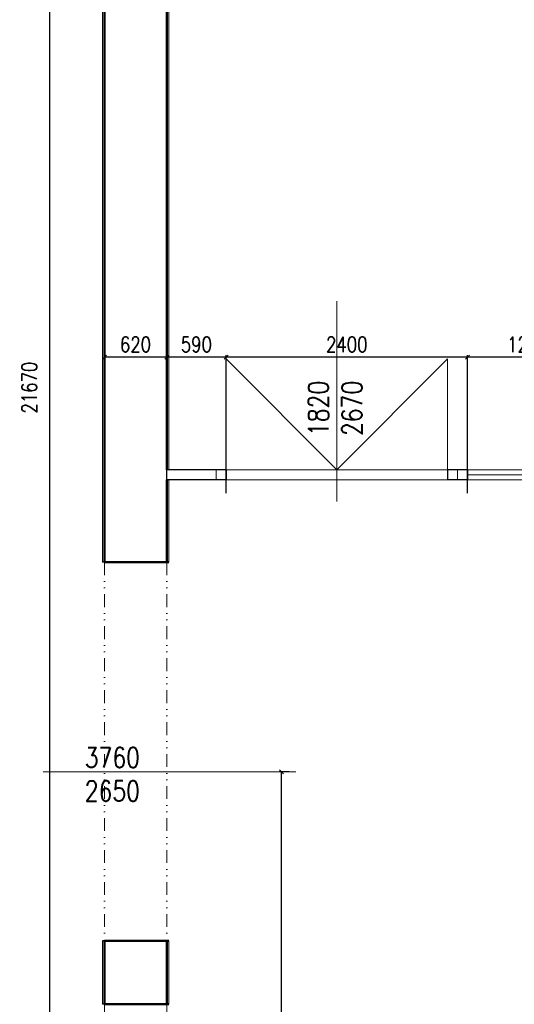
# Model space of a CAD drawing. Header units: millimetres. Extents: x -238874 to 551972, y -298952 to 658415.
# Tile 122 of 256: x 38916 to 43834, y 67350 to 77130. Entities that reach past the tile are written whole.
import ezdxf

# ---------------------------------------------------------------- set-up
doc = ezdxf.new("R2010")
doc.units = ezdxf.units.MM
doc.header["$LTSCALE"] = 20
doc.linetypes.add('DIVIDE2', pattern=[15.875, 6.35, -3.175, 0, -3.175, 0, -3.175])
for name, color, linetype in [('ALP', 141, 'Continuous'), ('CZ', 255, 'Continuous'), ('KOTY', 8, 'Continuous')]:
    doc.layers.add(name, color=color, linetype=linetype)
doc.layers.add('NOSNÉ', color=8, linetype='Continuous', lineweight=50)
doc.layers.add('PRUCHODY', color=7, linetype='Continuous', lineweight=18)
doc.styles.add('SIMPLEX', font='SIMPLEX.shx', dxfattribs={"width": 0.8, "bigfont": 'CAD13.shx'})
doc.styles.get("Standard").update_dxf_attribs({"font": 'simplex.shx', "width": 0.8})
doc.dimstyles.new('CKA', dxfattribs={"dimtxt": 200, "dimasz": 40, "dimexe": 20, "dimexo": 0.2, "dimgap": 50, "dimtad": 1, "dimdec": 0, "dimrnd": 1, "dimzin": 0, "dimdsep": 46, "dimtxsty": 'Standard', "dimblk1": 'OBLIQUE', "dimblk2": 'OBLIQUE', "dimsah": 1, "dimcen": 0.09, "dimclrd": 253, "dimclre": 253, "dimclrt": 253, "dimadec": 0, "dimazin": 0, "dimtfac": 1, "dimtdec": 0, "dimtix": 1, "dimtmove": 2, "dimatfit": 3, "dimfxl": 1, "dimtolj": 1, "dimtzin": 0, "dimarcsym": 0})

# ---------------------------------------------------------------- blocks, each defined once
blk = doc.blocks.new('_OBLIQUE')
at = {"color": 0, "linetype": 'ByBlock'}
blk.add_line((-0.5, -0.5), (0.5, 0.5), dxfattribs=at)
blk = doc.blocks.new('*D701')
at = {"layer": 'DEFPOINTS', "color": 0, "transparency": 16777216}
for p in [(39758, 84310), (39212.8, 62640), (39758, 62640)]:
    blk.add_point(p, dxfattribs=at)
at = {"layer": 'KOTY', "lineweight": -2, "transparency": 16777216}
for p, q in [((39212.8, 84310), (39212.8, 62640)), ((39377.2, 62640), (39192.8, 62640))]:
    blk.add_line(p, q, dxfattribs=at)
at = {"layer": 'KOTY', "lineweight": -2, "transparency": 16777216, "xscale": 40, "yscale": 40, "zscale": 40}
for p, rotation in [((39212.8, 84310), 90), ((39212.8, 62640), 270)]:
    blk.add_blockref('_OBLIQUE', p, dxfattribs=dict(at, rotation=rotation))
at = {"layer": 'KOTY', "transparency": 16777216, "insert": (39012.6, 73475), "char_height": 150, "attachment_point": 5, "rotation": 90, "style": 'SIMPLEX'}
blk.add_mtext('\\A1;21670', dxfattribs=at)
blk = doc.blocks.new('*D705')
at = {"layer": 'DEFPOINTS', "color": 0, "transparency": 16777216}
for p in [(41518.7, 69660), (41976.5, 69660), (41976.5, 57650)]:
    blk.add_point(p, dxfattribs=at)
at = {"layer": 'KOTY', "lineweight": -2, "transparency": 16777216}
for p, q in [((41595.8, 69660), (41498.7, 69660)), ((41518.7, 57650), (41518.7, 69660))]:
    blk.add_line(p, q, dxfattribs=at)
at = {"layer": 'KOTY', "lineweight": -2, "transparency": 16777216, "xscale": 40, "yscale": 40, "zscale": 40}
for p, rotation in [((41518.7, 69660), 90), ((41518.7, 57650), 270)]:
    blk.add_blockref('_OBLIQUE', p, dxfattribs=dict(at, rotation=rotation))
at = {"layer": 'KOTY', "transparency": 16777216, "insert": (41393.7, 63655), "char_height": 150, "attachment_point": 5, "rotation": 90, "style": 'SIMPLEX'}
blk.add_mtext('\\A1;12010', dxfattribs=at)
blk = doc.blocks.new('*D931')
at = {"layer": 'DEFPOINTS', "color": 0, "transparency": 16777216}
for p in [(40378, 73778.6), (40378, 72046), (40968, 72046)]:
    blk.add_point(p, dxfattribs=at)
at = {"layer": 'KOTY', "lineweight": -2, "transparency": 16777216}
for p, q in [((40378, 72426.8), (40378, 73798.6)), ((40968, 73778.6), (40378, 73778.6))]:
    blk.add_line(p, q, dxfattribs=at)
at = {"layer": 'KOTY', "lineweight": -2, "transparency": 16777216, "xscale": 40, "yscale": 40, "zscale": 40, "rotation": 180}
blk.add_blockref('_OBLIQUE', (40378, 73778.6), dxfattribs=at)
at = {"layer": 'KOTY', "lineweight": -2, "transparency": 16777216, "xscale": 40, "yscale": 40, "zscale": 40}
blk.add_blockref('_OBLIQUE', (40968, 73778.6), dxfattribs=at)
at = {"layer": 'KOTY', "transparency": 16777216, "insert": (40673, 73903.6), "char_height": 150, "attachment_point": 5, "style": 'SIMPLEX'}
blk.add_mtext('\\A1;590', dxfattribs=at)
blk = doc.blocks.new('*D934')
at = {"layer": 'DEFPOINTS', "color": 0, "transparency": 16777216}
for p in [(39758, 73778.6), (39758, 72640), (40378, 72640)]:
    blk.add_point(p, dxfattribs=at)
at = {"layer": 'KOTY', "lineweight": -2, "transparency": 16777216}
for p, q in [((39758, 73020.8), (39758, 73798.6)), ((40378, 73778.6), (39758, 73778.6))]:
    blk.add_line(p, q, dxfattribs=at)
at = {"layer": 'KOTY', "lineweight": -2, "transparency": 16777216, "xscale": 40, "yscale": 40, "zscale": 40, "rotation": 180}
blk.add_blockref('_OBLIQUE', (39758, 73778.6), dxfattribs=at)
at = {"layer": 'KOTY', "lineweight": -2, "transparency": 16777216, "xscale": 40, "yscale": 40, "zscale": 40}
blk.add_blockref('_OBLIQUE', (40378, 73778.6), dxfattribs=at)
at = {"layer": 'KOTY', "transparency": 16777216, "insert": (40068, 73903.6), "char_height": 150, "attachment_point": 5, "style": 'SIMPLEX'}
blk.add_mtext('\\A1;620', dxfattribs=at)
blk = doc.blocks.new('*D954')
at = {"layer": 'DEFPOINTS', "color": 0, "transparency": 16777216}
for p in [(43368, 73778.6), (43368, 72046), (44568, 72046)]:
    blk.add_point(p, dxfattribs=at)
at = {"layer": 'KOTY', "lineweight": -2, "transparency": 16777216}
for p, q in [((43368, 72426.8), (43368, 73798.6)), ((44568, 73778.6), (43368, 73778.6))]:
    blk.add_line(p, q, dxfattribs=at)
at = {"layer": 'KOTY', "lineweight": -2, "transparency": 16777216, "xscale": 40, "yscale": 40, "zscale": 40, "rotation": 180}
blk.add_blockref('_OBLIQUE', (43368, 73778.6), dxfattribs=at)
at = {"layer": 'KOTY', "lineweight": -2, "transparency": 16777216, "xscale": 40, "yscale": 40, "zscale": 40}
blk.add_blockref('_OBLIQUE', (44568, 73778.6), dxfattribs=at)
at = {"layer": 'KOTY', "transparency": 16777216, "insert": (43968, 73903.6), "char_height": 150, "attachment_point": 5, "style": 'SIMPLEX'}
blk.add_mtext('\\A1;1200', dxfattribs=at)
blk = doc.blocks.new('*D955')
at = {"layer": 'DEFPOINTS', "color": 0, "transparency": 16777216}
for p in [(40968, 73778.6), (40968, 72046), (43368, 72046)]:
    blk.add_point(p, dxfattribs=at)
at = {"layer": 'KOTY', "lineweight": -2, "transparency": 16777216}
for p, q in [((40968, 72426.8), (40968, 73798.6)), ((43368, 73778.6), (40968, 73778.6))]:
    blk.add_line(p, q, dxfattribs=at)
at = {"layer": 'KOTY', "lineweight": -2, "transparency": 16777216, "xscale": 40, "yscale": 40, "zscale": 40, "rotation": 180}
blk.add_blockref('_OBLIQUE', (40968, 73778.6), dxfattribs=at)
at = {"layer": 'KOTY', "lineweight": -2, "transparency": 16777216, "xscale": 40, "yscale": 40, "zscale": 40}
blk.add_blockref('_OBLIQUE', (43368, 73778.6), dxfattribs=at)
at = {"layer": 'KOTY', "transparency": 16777216, "insert": (42168, 73903.6), "char_height": 150, "attachment_point": 5, "style": 'SIMPLEX'}
blk.add_mtext('\\A1;2400', dxfattribs=at)

msp = doc.modelspace()

# ---------------------------------------------------------------- linework, layer by layer
at = {"layer": 'ALP'}
for p, q in [((40967.962, 72660.047), (40377.962, 72660.047)), ((40967.962, 72660.047), (40377.962, 72660.047)), ((40967.962, 72660.047), (40967.962, 72560.047)), ((40967.962, 72660.047), (40967.962, 72560.047)), ((43167.962, 72660.047), (43167.962, 72560.047)), ((43367.962, 72660.047), (43167.962, 72660.047)), ((43167.962, 72660.047), (43167.962, 72560.047)), ((43367.962, 72660.047), (43167.962, 72660.047)), ((43367.962, 72660.047), (43367.962, 72560.047)), ((43367.962, 72660.047), (43367.962, 72560.047)), ((40967.962, 72560.047), (40377.962, 72560.047)), ((40967.962, 72560.047), (40377.962, 72560.047)), ((43367.962, 72560.047), (43167.962, 72560.047)), ((43367.962, 72560.047), (43167.962, 72560.047))]:
    msp.add_line(p, q, dxfattribs=at)
at = {"layer": 'KOTY'}
for p, q in [((39757.962, 71740.047), (39737.962, 71740.047)), ((39757.962, 67980.047), (39737.962, 67980.047)), ((39757.962, 67350.047), (39737.962, 67350.047))]:
    msp.add_line(p, q, dxfattribs=at)
at = {"layer": 'NOSNÉ'}
for p, q in [((39757.962, 77770.047), (39757.962, 71740.047)), ((40377.962, 77770.047), (40377.962, 72660.047)), ((40377.962, 72560.047), (40377.962, 71740.047)), ((40397.962, 71740.047), (39757.962, 71740.047)), ((39757.962, 67980.047), (39757.962, 67350.047)), ((40397.962, 67980.047), (39757.962, 67980.047)), ((40377.962, 67980.047), (40377.962, 67350.047)), ((40397.962, 67350.047), (39757.962, 67350.047))]:
    msp.add_line(p, q, dxfattribs=at)
at = {"layer": 'PRUCHODY'}
for p, q in [((39737.962, 77770.047), (39737.962, 71740.047)), ((40397.962, 77770.047), (40397.962, 72660.047)), ((42067.962, 74333.968), (42067.962, 72344.364)), ((42067.962, 72660.047), (40967.962, 73760.047)), ((40967.962, 73760.047), (40967.962, 72660.047)), ((43167.962, 73760.047), (42067.962, 72660.047)), ((43167.962, 73760.047), (43167.962, 72660.047)), ((40867.962, 72560.047), (40867.962, 72660.047)), ((40967.962, 72660.047), (43167.962, 72660.047)), ((43267.962, 72660.047), (43267.962, 72560.047)), ((43367.962, 72660.047), (44567.962, 72660.047)), ((43367.962, 72610.047), (44567.962, 72610.047)), ((40397.962, 72560.047), (40397.962, 71740.047)), ((43167.962, 72560.047), (40967.962, 72560.047)), ((44567.962, 72560.047), (43367.962, 72560.047)), ((41660.25, 69660.047), (39151.028, 69660.047)), ((39737.962, 67980.047), (39737.962, 67350.047)), ((40397.962, 67980.047), (40397.962, 67350.047))]:
    msp.add_line(p, q, dxfattribs=at)
at = {"layer": 'PRUCHODY', "linetype": 'DIVIDE2'}
for p, q in [((39757.962, 71740.047), (39757.962, 67980.047)), ((40377.962, 71740.047), (40377.962, 67980.047)), ((39757.962, 67350.047), (39757.962, 63590.047)), ((40377.962, 67350.047), (40377.962, 63590.047))]:
    msp.add_line(p, q, dxfattribs=at)

# ---------------------------------------------------------------- texts
at = {"layer": 'CZ', "color": 7, "insert": (41786.156, 72994.353), "char_height": 200, "width": 1830.1, "attachment_point": 1, "rotation": 90}
msp.add_mtext('1820\\P2670', dxfattribs=at)
at = {"layer": 'CZ', "color": 7, "insert": (39563.565, 69901.373), "char_height": 200, "width": 1830.1, "attachment_point": 1}
msp.add_mtext('3760\\P2650', dxfattribs=at)

# ---------------------------------------------------------------- dimensions: what is measured, and where the dimension line sits
at = {"layer": 'KOTY'}
dim = msp.add_linear_dim(base=(39212.79, 62640.047), p1=(39757.962, 84310.047), p2=(39757.962, 62640.047), angle=90, text='21670', dimstyle='CKA', override={"dimtxt": 150, "dimexo": 380.774374, "dimtxsty": 'SIMPLEX', "dimse1": 1, "dimclrd": 256, "dimclre": 256, "dimclrt": 256}, dxfattribs=at)
dim.commit()
dim.dimension.update_dxf_attribs({"geometry": '*D701', "text_midpoint": (39012.63, 73475.047), "dimtype": 160})
dim = msp.add_linear_dim(base=(39757.962, 73778.582), p1=(40377.962, 72640.047), p2=(39757.962, 72640.047), text='620', dimstyle='CKA', override={"dimtxt": 150, "dimexo": 380.774374, "dimtxsty": 'SIMPLEX', "dimse1": 1, "dimclrd": 256, "dimclre": 256, "dimclrt": 256}, dxfattribs=at)
dim.commit()
dim.dimension.update_dxf_attribs({"geometry": '*D934', "text_midpoint": (40067.962, 73903.582)})
for base, p1, p2, angle, text, picture, middle in [((40377.962, 73778.582), (40967.962, 72046.046), (40377.962, 72046.046), 180, '590', '*D931', (40672.962, 73903.582)), ((40967.962, 73778.582), (43367.962, 72046.046), (40967.962, 72046.046), 180, '2400', '*D955', (42167.962, 73903.582)), ((43367.962, 73778.582), (44567.962, 72046.046), (43367.962, 72046.046), 180, '1200', '*D954', (43967.962, 73903.582)), ((41518.714, 69660.047), (41976.531, 57650.047), (41976.531, 69660.047), 90, '12010', '*D705', (41393.714, 63655.047))]:
    dim = msp.add_linear_dim(base=base, p1=p1, p2=p2, angle=angle, text=text, dimstyle='CKA', override={"dimtxt": 150, "dimexo": 380.774374, "dimtxsty": 'SIMPLEX', "dimse1": 1, "dimclrd": 256, "dimclre": 256, "dimclrt": 256}, dxfattribs=at)
    dim.commit()
    dim.dimension.update_dxf_attribs({"geometry": picture, "text_midpoint": middle})

doc.saveas('drawing.dxf')
